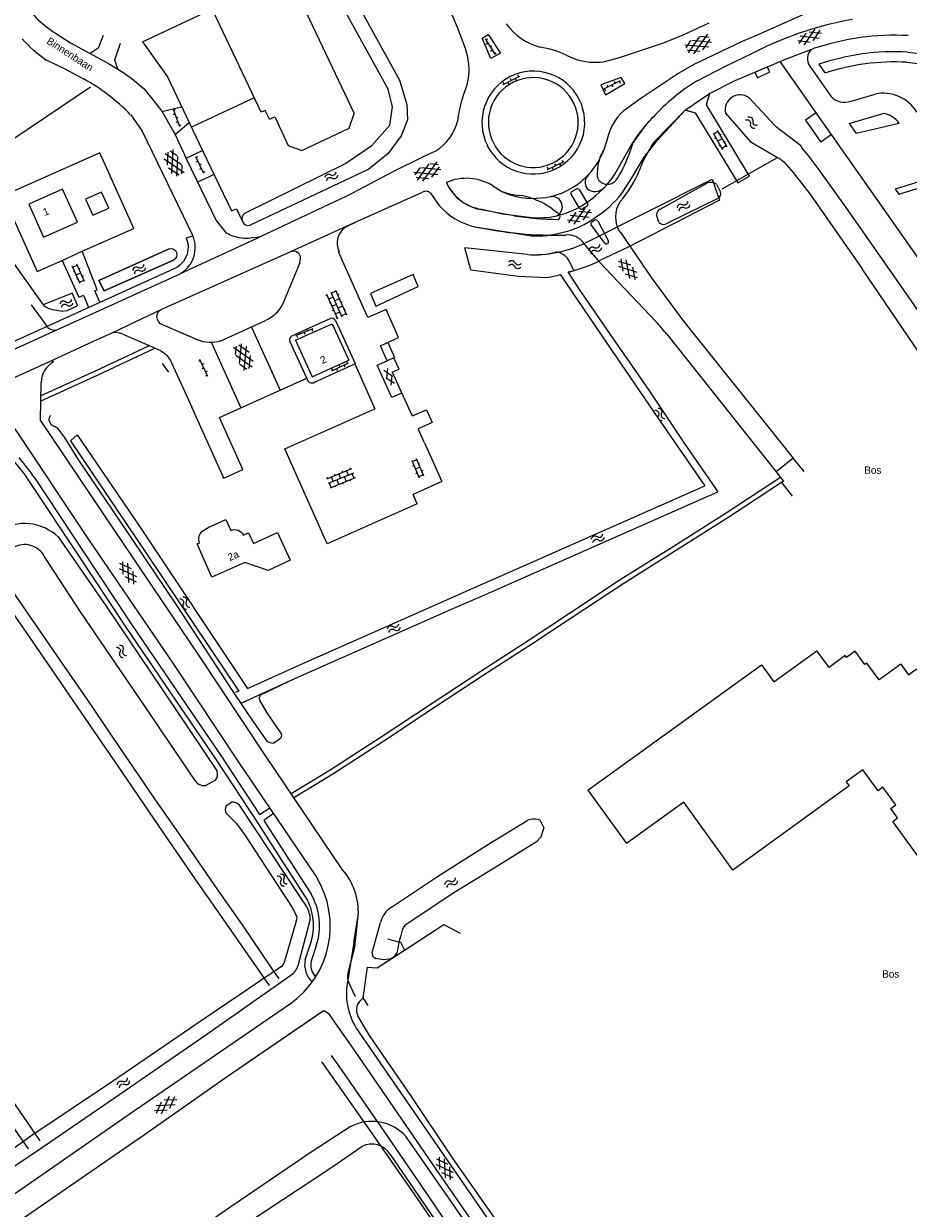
# Model space of a CAD drawing. Header units: metres. Extents: x 195864 to 198202, y 543264 to 544906.
# Tile 64 of 79: x 197481 to 197697, y 543706 to 543994. Entities that reach past the tile are written whole.
import ezdxf

# ---------------------------------------------------------------- set-up
doc = ezdxf.new("R2010")
doc.units = ezdxf.units.M
doc.header["$MEASUREMENT"] = 0
for name, color, linetype, lineweight in [('Level 11', 7, 'Continuous', 0), ('Level 12', 7, 'Continuous', 0), ('Level 19', 7, 'Continuous', 0), ('Level 26', 7, 'Continuous', 0), ('Level 28', 7, 'Continuous', 0), ('Level 29', 7, 'Continuous', 0), ('Level 32', 7, 'Continuous', 0), ('Level 33', 7, 'Continuous', 0), ('Level 34', 7, 'Continuous', 0), ('Level 41', 7, 'Continuous', 0), ('Level 43', 7, 'Continuous', 0), ('Level 55', 7, 'Continuous', 0)]:
    doc.layers.add(name, color=color, linetype=linetype, lineweight=lineweight)
doc.styles.add('Style-CHAR_FAST_FONT', font='CHAR_FAST_FONT.shx')

# ---------------------------------------------------------------- blocks, each defined once
blk = doc.blocks.new('GVTP4')
at = {"layer": 'Level 41', "color": 7, "linetype": 'Continuous', "lineweight": 0}
for p, q in [((0, 0.6), (1.8, 1.65)), ((0, -0.75), (4.2, 1.65)), ((0, 1.35), (5.1, -1.55)), ((0, 0), (2.7, -1.55)), ((1.1, -1.55), (6.2, 1.35)), ((2, 1.65), (6.2, -0.75)), ((3.5, -1.55), (6.2, 0)), ((4.4, 1.65), (6.2, 0.6))]:
    blk.add_line(p, q, dxfattribs=at)
blk = doc.blocks.new('OVTP6')
at = {"layer": 'Level 41', "color": 7, "linetype": 'Continuous', "lineweight": 0}
for p, q in [((0, 0), (4.5, 0)), ((0.25, 0), (0.25, 0.5)), ((1.25, 0), (1.25, -0.5)), ((2.25, 0), (2.25, 0.5)), ((4.25, 0), (4.25, 0.5)), ((3.25, 0), (3.25, -0.5))]:
    blk.add_line(p, q, dxfattribs=at)
blk = doc.blocks.new('OVTP4')
at = {"layer": 'Level 41', "color": 7, "linetype": 'Continuous', "lineweight": 0}
for p, q in [((0, 1.2), (6.6, 1.2)), ((0.3, 1.2), (0.3, 0)), ((1.3, 1.5), (1.3, 1.2)), ((1.3, 0), (1.3, -1.2)), ((2.3, 1.2), (2.3, 0)), ((3.3, 1.5), (3.3, 1.2)), ((4.3, 1.2), (4.3, 0)), ((5.3, 1.5), (5.3, 1.2)), ((5.3, 0), (5.3, -1.2)), ((6.3, 1.2), (6.3, 0)), ((0, 0), (6.6, 0)), ((0, -1.2), (6.6, -1.2)), ((0.3, -1.2), (0.3, -1.5)), ((2.3, -1.2), (2.3, -1.5)), ((3.3, 0), (3.3, -1.2)), ((4.3, -1.2), (4.3, -1.5)), ((6.3, -1.2), (6.3, -1.5))]:
    blk.add_line(p, q, dxfattribs=at)
blk = doc.blocks.new('WA_120')
at = {"layer": 'Level 43', "color": 7, "linetype": 'Continuous', "lineweight": 0, "extrusion": (0, 0, -1)}
for centre in [(-0.75, 0.05), (-0.75, -0.85)]:
    blk.add_arc(centre, 0.85, 28.0726, 151.9276, dxfattribs=at)
at = {"layer": 'Level 43', "color": 7, "linetype": 'Continuous', "lineweight": 0}
for centre in [(2.25, 0.85), (2.25, -0.05)]:
    blk.add_arc(centre, 0.85, 208.0724, 331.9274, dxfattribs=at)
blk = doc.blocks.new('OV2')
at = {"layer": 'Level 41', "color": 7, "linetype": 'Continuous', "lineweight": 0}
for p, q in [((0, 0.99), (0.3, 0.99)), ((0.3, -2.31), (0.3, 2.29)), ((0.3, 1.99), (1.5, 1.99)), ((1.5, -2.31), (1.5, 2.29)), ((1.8, 0.99), (1.5, 0.99)), ((0, -1.01), (0.3, -1.01)), ((0.3, -0.01), (1.5, -0.01)), ((0.3, -2.01), (1.5, -2.01)), ((1.8, -1.01), (1.5, -1.01))]:
    blk.add_line(p, q, dxfattribs=at)
blk = doc.blocks.new('WA')
at = {"layer": 'Level 43', "color": 7, "linetype": 'Continuous', "lineweight": 0, "extrusion": (0, 0, -1)}
for centre in [(-0.75, 0.05), (-0.75, -0.85)]:
    blk.add_arc(centre, 0.85, 28.0725, 151.9276, dxfattribs=at)
at = {"layer": 'Level 43', "color": 7, "linetype": 'Continuous', "lineweight": 0}
for centre in [(2.25, 0.85), (2.25, -0.05)]:
    blk.add_arc(centre, 0.85, 208.0724, 331.9275, dxfattribs=at)
blk = doc.blocks.new('WA_70')
at = {"layer": 'Level 43', "color": 7, "linetype": 'Continuous', "lineweight": 0, "extrusion": (0, 0, -1)}
for centre in [(-0.75, 0.05), (-0.75, -0.85)]:
    blk.add_arc(centre, 0.85, 28.0725, 151.9275, dxfattribs=at)
at = {"layer": 'Level 43', "color": 7, "linetype": 'Continuous', "lineweight": 0}
for centre in [(2.25, 0.85), (2.25, -0.05)]:
    blk.add_arc(centre, 0.85, 208.0725, 331.9275, dxfattribs=at)
blk = doc.blocks.new('GVTP6')
at = {"layer": 'Level 41', "color": 7, "linetype": 'Continuous', "lineweight": 0}
for p, q in [((0, -0.4), (2.6, 1.2)), ((0, 0.4), (2.6, -1.2)), ((1, -1.2), (5, 1.2)), ((1, 1.2), (5, -1.2)), ((3.4, 1.2), (6, -0.4)), ((3.4, -1.2), (6, 0.4))]:
    blk.add_line(p, q, dxfattribs=at)
blk = doc.blocks.new('GVTP6_1')
at = {"layer": 'Level 55', "color": 7, "linetype": 'Continuous', "lineweight": 0}
for p, q in [((0, -0.4), (2.6, 1.2)), ((0, 0.4), (2.6, -1.2)), ((1, -1.2), (5, 1.2)), ((1, 1.2), (5, -1.2)), ((3.4, 1.2), (6, -0.4)), ((3.4, -1.2), (6, 0.4))]:
    blk.add_line(p, q, dxfattribs=at)
blk = doc.blocks.new('WA_75')
at = {"layer": 'Level 43', "color": 7, "linetype": 'Continuous', "lineweight": 0, "extrusion": (0, 0, -1)}
for centre in [(-0.75, 0.05), (-0.75, -0.85)]:
    blk.add_arc(centre, 0.85, 28.0725, 151.9275, dxfattribs=at)
at = {"layer": 'Level 43', "color": 7, "linetype": 'Continuous', "lineweight": 0}
for centre in [(2.25, 0.85), (2.25, -0.05)]:
    blk.add_arc(centre, 0.85, 208.0725, 331.9275, dxfattribs=at)
blk = doc.blocks.new('WA_17')
at = {"layer": 'Level 43', "color": 7, "linetype": 'Continuous', "lineweight": 0, "extrusion": (0, 0, -1)}
for centre in [(-0.75, 0.05), (-0.75, -0.85)]:
    blk.add_arc(centre, 0.85, 28.0725, 151.9275, dxfattribs=at)
at = {"layer": 'Level 43', "color": 7, "linetype": 'Continuous', "lineweight": 0}
for centre in [(2.25, 0.85), (2.25, -0.05)]:
    blk.add_arc(centre, 0.85, 208.0725, 331.9275, dxfattribs=at)
blk = doc.blocks.new('WA_128')
at = {"layer": 'Level 43', "color": 7, "linetype": 'Continuous', "lineweight": 0, "extrusion": (0, 0, -1)}
for centre in [(-0.75, 0.05), (-0.75, -0.85)]:
    blk.add_arc(centre, 0.85, 28.0725, 151.9275, dxfattribs=at)
at = {"layer": 'Level 43', "color": 7, "linetype": 'Continuous', "lineweight": 0}
for centre in [(2.25, 0.85), (2.25, -0.05)]:
    blk.add_arc(centre, 0.85, 208.0724, 331.9275, dxfattribs=at)
blk = doc.blocks.new('WA_129')
at = {"layer": 'Level 43', "color": 7, "linetype": 'Continuous', "lineweight": 0, "extrusion": (0, 0, -1)}
for centre in [(-0.75, 0.05), (-0.75, -0.85)]:
    blk.add_arc(centre, 0.85, 28.0726, 151.9276, dxfattribs=at)
at = {"layer": 'Level 43', "color": 7, "linetype": 'Continuous', "lineweight": 0}
for centre in [(2.25, 0.85), (2.25, -0.05)]:
    blk.add_arc(centre, 0.85, 208.0724, 331.9274, dxfattribs=at)
blk = doc.blocks.new('GV2')
at = {"layer": 'Level 41', "color": 7, "linetype": 'Continuous', "lineweight": 0, "flags": 128}
for points in [[(1.2, -2), (0, 0), (1.2, 2)], [(0.2, -2), (1.4, 0), (0.2, 2)]]:
    blk.add_lwpolyline(points, dxfattribs=at)
blk = doc.blocks.new('WA_137')
at = {"layer": 'Level 43', "color": 7, "linetype": 'Continuous', "lineweight": 0, "extrusion": (0, 0, -1)}
for centre in [(-0.75, 0.05), (-0.75, -0.85)]:
    blk.add_arc(centre, 0.85, 28.0726, 151.9276, dxfattribs=at)
at = {"layer": 'Level 43', "color": 7, "linetype": 'Continuous', "lineweight": 0}
for centre in [(2.25, 0.85), (2.25, -0.05)]:
    blk.add_arc(centre, 0.85, 208.0724, 331.9274, dxfattribs=at)
blk = doc.blocks.new('WA_138')
at = {"layer": 'Level 55', "color": 7, "linetype": 'Continuous', "lineweight": 0, "extrusion": (0, 0, -1)}
for centre in [(-0.75, 0.05), (-0.75, -0.85)]:
    blk.add_arc(centre, 0.85, 28.0726, 151.9276, dxfattribs=at)
at = {"layer": 'Level 55', "color": 7, "linetype": 'Continuous', "lineweight": 0}
for centre in [(2.25, 0.85), (2.25, -0.05)]:
    blk.add_arc(centre, 0.85, 208.0724, 331.9274, dxfattribs=at)
blk = doc.blocks.new('GVTP6_2')
at = {"layer": 'Level 41', "color": 7, "linetype": 'Continuous', "lineweight": 0}
for p, q in [((0, -0.4), (2.6, 1.2)), ((0, 0.4), (2.6, -1.2)), ((1, -1.2), (5, 1.2)), ((1, 1.2), (5, -1.2)), ((3.4, 1.2), (6, -0.4)), ((3.4, -1.2), (6, 0.4))]:
    blk.add_line(p, q, dxfattribs=at)
blk = doc.blocks.new('WA_119')
at = {"layer": 'Level 43', "color": 7, "linetype": 'Continuous', "lineweight": 0, "extrusion": (0, 0, -1)}
for centre in [(-0.75, 0.05), (-0.75, -0.85)]:
    blk.add_arc(centre, 0.85, 28.0725, 151.9275, dxfattribs=at)
at = {"layer": 'Level 43', "color": 7, "linetype": 'Continuous', "lineweight": 0}
for centre in [(2.25, 0.85), (2.25, -0.05)]:
    blk.add_arc(centre, 0.85, 208.0725, 331.9275, dxfattribs=at)

msp = doc.modelspace()

# ---------------------------------------------------------------- linework, layer by layer
at = {"layer": 'Level 11', "color": 7, "linetype": 'Continuous', "lineweight": 13}
for p, q in [((197548.7, 544000), (197561.85, 543972.28)), ((197539.25, 543972.56), (197527.74, 543996.82)), ((197540.23, 543973.03), (197539.25, 543972.56)), ((197541.26, 543970.86), (197540.23, 543973.03)), ((197523.64, 543867.54), (197524.28, 543867.82)), ((197527.2, 543859.46), (197523.64, 543867.54)), ((197535.28, 543863.06), (197527.2, 543859.46)), ((197540.91, 543861.11), (197535.28, 543863.06)), ((197618.7, 543807.68), (197660.87, 543838.18)), ((197618.7, 543807.68), (197628.1, 543794.7))]:
    msp.add_line(p, q, dxfattribs=at)
at = {"layer": 'Level 11', "color": 7, "linetype": 'Continuous', "lineweight": 13, "flags": 128}
for points in [[(197541.26, 543970.86), (197542.52, 543971.46), (197545.83, 543964.48), (197549.16, 543963.26), (197560.63, 543968.72), (197561.85, 543972.28)], [(197494.56, 543945.86), (197490.95, 543953.88), (197482.73, 543950.18), (197486.34, 543942.16), (197494.56, 543945.86)], [(197547.62, 543917.1), (197556.5, 543921.12), (197560.52, 543912.28)], [(197547.62, 543917.1), (197551.65, 543908.24), (197560.52, 543912.28)], [(197524.85, 543870.66), (197526.51, 543871.63), (197530.63, 543873.52), (197531.86, 543870.84)], [(197534.92, 543869.68), (197536.14, 543870.24), (197537.33, 543867.66), (197543.23, 543870.35), (197546.31, 543863.58), (197540.91, 543861.11)], [(197660.87, 543838.18), (197663.86, 543834.04), (197674.31, 543841.59)], [(197683.69, 543841.47), (197681.6, 543839.91), (197681.24, 543840.39), (197677.34, 543837.5), (197674.31, 543841.59)], [(197694.75, 543838.3), (197689.47, 543834.49), (197686.53, 543838.56), (197686.04, 543838.21), (197683.69, 543841.47)], [(197694.75, 543838.3), (197696.61, 543835.73), (197698.56, 543837.14), (197707.88, 543824.25), (197705.93, 543822.84), (197707.48, 543820.7), (197707.49, 543820.71)], [(197736.99, 543730.4), (197711.25, 543765.93), (197714.36, 543768.18), (197711.54, 543772.07), (197712.57, 543772.81), (197692.83, 543800.06), (197693.99, 543800.91), (197692.34, 543803.19), (197693.54, 543804.07), (197690.43, 543808.36), (197689.23, 543807.48), (197685.54, 543812.57), (197681.52, 543809.66), (197682.22, 543808.69), (197653.92, 543788.18)], [(197653.92, 543788.18), (197641.97, 543804.72), (197628.1, 543794.7)]]:
    msp.add_lwpolyline(points, dxfattribs=at)
at = {"layer": 'Level 11', "color": 7, "linetype": 'Continuous', "lineweight": 13, "extrusion": (0, 0, -1)}
for centre, radius, start, end in [((-197532.8, 543868.7), 2.33, 66.2211, 155.2557), ((-197526.78, 543868.79), 2.68, 338.6974, 44.0698)]:
    msp.add_arc(centre, radius, start, end, dxfattribs=at)
at = {"layer": 'Level 12', "color": 7, "linetype": 'Continuous', "lineweight": 13, "flags": 128}
msp.add_lwpolyline([(197502.16, 543949.27), (197500.38, 543953.16), (197496.49, 543951.39), (197498.26, 543947.5), (197502.16, 543949.27)], dxfattribs=at)
at = {"layer": 'Level 19', "color": 7, "linetype": 'Continuous', "lineweight": 0}
for p, q in [((197696.38, 543987.22), (197705.77, 543986.15)), ((197674.83, 543984.26), (197676.33, 543982.12)), ((197696.25, 543984.72), (197705.33, 543983.69)), ((197636.25, 543948.98), (197647.76, 543955.42)), ((197649.98, 543955.1), (197650.96, 543953.1)), ((197650.4, 543951.64), (197637.56, 543945.34)), ((197635.96, 543945.79), (197635.34, 543947.61)), ((197590.2, 543934.22), (197588.79, 543939.56)), ((197604.01, 543937.93), (197588.79, 543939.56)), ((197615.37, 543934.01), (197613.98, 543936.69)), ((197515.18, 543911.46), (197516.68, 543909.31)), ((197487.62, 543897.57), (197488.06, 543896.7)), ((197646.26, 543878.42), (197650.31, 543880.21)), ((197586.09, 543851.92), (197591.33, 543854.18)), ((197586.53, 543854.93), (197589.77, 543856.36)), ((197591.33, 543854.18), (197595.05, 543855.82)), ((197542.11, 543819.11), (197543.69, 543820.13)), ((197528.11, 543810.1), (197525.81, 543808.82)), ((197532.09, 543804.76), (197530.74, 543803.8)), ((197548.21, 543765.04), (197551.17, 543776.04)), ((197547.77, 543775.81), (197544.82, 543765.7)), ((197566.23, 543768.13), (197568.27, 543775.45)), ((197573.21, 543772.28), (197572.73, 543770.69)), ((197563.19, 543756.34), (197563.96, 543757.09))]:
    msp.add_line(p, q, dxfattribs=at)
at = {"layer": 'Level 19', "color": 7, "linetype": 'Continuous', "lineweight": 0, "flags": 128}
for points in [[(197535.28, 543948), (197559.58, 543960.01), (197566.11, 543964.47), (197570.49, 543969.46), (197571.17, 543973.91), (197570.1, 543978.2), (197558.08, 544000)], [(197562.05, 544000), (197572.86, 543980.37), (197574.67, 543974.46), (197574.78, 543970.72)], [(197657.79, 543976.13), (197664.23, 543969.24), (197670.38, 543964.55)], [(197652.14, 543972.34), (197658.11, 543965.48), (197664.77, 543961.58)], [(197574.78, 543970.72), (197573.29, 543966.85), (197570.14, 543962.54), (197565.4, 543958.75), (197536.58, 543945.09)], [(197670.38, 543964.55), (197670.67, 543963.85), (197672.2, 543962.11), (197674.86, 543958.54), (197681.37, 543949.43), (197687.77, 543940.22), (197697.36, 543926.49), (197705.82, 543914.29), (197716.12, 543899.41), (197730.28, 543878.57), (197749.06, 543851.42), (197760.26, 543834.74), (197777.06, 543810.39), (197786.48, 543796.63), (197797.02, 543781.23), (197806.72, 543766.91), (197826.5, 543737.95), (197840.46, 543717.66), (197857.27, 543693), (197873.21, 543669.94), (197884.79, 543653.07), (197892.61, 543641.59)], [(197664.77, 543961.58), (197665.51, 543961.12), (197666.31, 543960.54), (197668.61, 543957.9), (197672.61, 543952.76), (197685.41, 543934.44)], [(197516.84, 543939.36), (197499.74, 543931.63), (197501.05, 543929.11), (197517.89, 543936.56)], [(197517.89, 543936.56), (197501.05, 543929.11), (197499.74, 543931.63), (197516.84, 543939.36)], [(197888.13, 543638.44), (197879.11, 543651.63), (197864.45, 543673.09), (197848.15, 543696.75), (197830.37, 543722.59), (197810.36, 543751.81), (197795.85, 543772.85), (197774.83, 543803.68), (197755.22, 543832.06), (197736.36, 543859.86), (197722.02, 543880.65), (197705, 543905.61), (197685.41, 543934.44)], [(197590.2, 543934.22), (197601.79, 543932.66), (197608.71, 543932.38)], [(197611.95, 543933.09), (197623.28, 543916.4), (197635.88, 543898), (197647.09, 543881.66)], [(197613.85, 543933.62), (197616.26, 543929.93), (197624.12, 543918.53), (197633.49, 543904.97), (197642.1, 543892.09), (197650.31, 543880.21)], [(197494.61, 543925.61), (197493.27, 543928.56), (197486.26, 543925.76), (197486.41, 543925.56), (197486.86, 543925.24), (197487.61, 543924.84), (197488.41, 543924.59), (197489.58, 543924.4), (197490.83, 543924.17), (197492.04, 543924.38), (197494.33, 543925.38), (197494.61, 543925.61)], [(197489.13, 543896.15), (197489.61, 543895.8), (197491.29, 543893.51), (197494.78, 543887.91), (197504.85, 543873.09), (197518.56, 543852.78), (197532.53, 543831.43), (197537.39, 543824.23), (197540.58, 543819.61)], [(197494.53, 543894.09), (197509.58, 543871.95), (197535.9, 543832.4)], [(197589.77, 543856.36), (197599.04, 543860.46), (197647.09, 543881.66)], [(197595.05, 543855.82), (197600.75, 543858.34), (197646.26, 543878.42)], [(197489.9, 543869.26), (197501.54, 543852.45), (197515.1, 543832.28), (197528.51, 543812.29)], [(197523.36, 543809.73), (197509.54, 543830.08), (197495.47, 543850.81), (197486.48, 543864.57)], [(197535.9, 543832.4), (197549.37, 543838.51), (197586.53, 543854.93)], [(197539.05, 543830.85), (197547.42, 543834.81), (197586.09, 543851.92)], [(197544.2, 543821.4), (197540.72, 543826.47), (197538.87, 543829.56)], [(197530.74, 543802.07), (197530.73, 543802.06), (197531.6, 543801.16), (197533.21, 543799.55), (197535.14, 543796.87), (197546.81, 543779.08), (197547.69, 543777.42)], [(197550.29, 543779.4), (197549.07, 543781.24), (197533.97, 543804.04)], [(197570.9, 543779.17), (197582.08, 543786.63), (197594.13, 543794.3), (197604.06, 543800.33)], [(197607.11, 543800.31), (197607.97, 543798.5), (197607.66, 543797.54), (197607.24, 543796.23), (197606.22, 543795.07), (197597.98, 543789.97), (197585.44, 543782.27), (197574.14, 543774.72)], [(197572.73, 543770.69), (197572.71, 543770.61), (197572.21, 543768.02)], [(197544.17, 543764.74), (197523.31, 543750.68), (197503.11, 543736.79), (197483.21, 543723.49), (197463.85, 543709.58)], [(197570.1, 543766.52), (197569.08, 543766.35), (197567.09, 543766.73)], [(197465.79, 543707.22), (197486.29, 543720.96), (197506.4, 543734.78), (197526.03, 543748.27), (197546.47, 543762.67)], [(197736.61, 543500), (197726.11, 543515), (197713.82, 543532.5), (197700.07, 543552.61), (197689.11, 543569.11), (197677.94, 543585.09), (197666.57, 543601.34), (197655.41, 543617.74), (197642.01, 543636.72), (197630.98, 543653.11), (197619.86, 543668.93), (197607.72, 543686.49), (197597.2, 543701.92), (197585.95, 543717.94), (197575.63, 543733.36), (197565.6, 543747.98), (197562.76, 543752.77)], [(197560.9, 543725.75), (197551.43, 543719.58), (197531.82, 543706.3), (197511.58, 543692.24), (197490.86, 543678.26)], [(197681.09, 543558.38), (197679.23, 543562.12), (197678.37, 543566.54), (197678.83, 543569.91), (197678.95, 543571.15), (197679.24, 543571.49), (197675.72, 543576.8), (197661.31, 543597.39), (197646.84, 543618.61), (197632.26, 543639.71), (197617.85, 543660.58), (197602.75, 543682.44), (197588.33, 543703.42), (197574.5, 543723.33)], [(197495.14, 543674.19), (197515.49, 543688.17), (197536.43, 543702.75), (197556.44, 543715.97), (197563.73, 543720.99)], [(197570.64, 543719.03), (197583.36, 543700.49), (197597.52, 543679.22), (197612.49, 543657.73), (197627.58, 543636.33), (197641.78, 543615.52), (197655.8, 543595.17), (197670.43, 543573.87)]]:
    msp.add_lwpolyline(points, dxfattribs=at)
at = {"layer": 'Level 19', "color": 7, "linetype": 'Continuous', "lineweight": 0}
for centre, radius, start, end in [((197693.34, 543929.6), 57.7, 86.9826, 108.706), ((197693.34, 543929.59), 55.21, 86.9803, 107.9447), ((197655.68, 543973.17), 3.64, 54.5211, 193.186), ((197648.49, 543952.63), 2.89, 58.94, 104.6844), ((197649.71, 543952.75), 1.3, 301.9852, 15.529), ((197636.89, 543947.57), 1.55, 114.5337, 178.2998), ((197536.14, 543946.64), 1.61, 122.3311, 285.6451), ((197637.11, 543946.81), 1.54, 221.7014, 286.8917), ((197605.44, 543960.84), 22.96, 266.4235, 284.1516), ((197610.29, 543934.21), 4.44, 33.9897, 80.1283), ((197599.54, 543984.58), 53, 279.9578, 283.5648), ((197619.33, 543915.1), 19.32, 101.8279, 106.4752), ((197488.87, 543897.81), 1.27, 128.1622, 191.0688), ((197489.41, 543898.02), 1.89, 224.494, 261.6533), ((197481.66, 543860.48), 12.04, 46.812, 121.7022), ((197481.68, 543861.92), 5.48, 28.8994, 119.5108), ((197539.99, 543830.06), 1.22, 140.1927, 204.2969), ((197542.11, 543821.72), 2.6, 234.1939, 270.1319), ((197543.15, 543821.09), 1.1, 299.4178, 16.2955), ((197526.49, 543811.52), 2.16, 318.8836, 20.7563), ((197525.33, 543811.27), 2.5, 218.0715, 281.0629), ((197531.99, 543802.93), 1.52, 145.2761, 214.79), ((197532.11, 543801.97), 2.78, 48.0972, 90.3564), ((197605.57, 543796.69), 3.94, 66.9044, 112.5335), ((197544.15, 543775.99), 7.02, 0.4049, 29.0217), ((197573.98, 543774.2), 5.84, 121.744, 167.6601), ((197546.41, 543776.55), 1.55, 331.3177, 33.9357), ((197577.88, 543771.89), 4.68, 142.8994, 175.2431), ((197567.46, 543767.92), 1.24, 170.5208, 252.763), ((197569.7, 543769.33), 2.83, 278.1416, 332.4808), ((197543.56, 543765.86), 1.27, 298.3551, 352.7344), ((197544.44, 543765.98), 3.88, 301.5549, 346.0233), ((197565.55, 543754.25), 3.16, 138.4874, 207.8548), ((197566.17, 543715.99), 11.1, 41.4324, 118.3965), ((197566.12, 543716.26), 5.3, 31.5578, 116.8102)]:
    msp.add_arc(centre, radius, start, end, dxfattribs=at)
at = {"layer": 'Level 19', "color": 7, "linetype": 'Continuous', "lineweight": 0, "extrusion": (0, 0, -1)}
msp.add_arc((-197517.26, 543937.93), 1.5, 73.7358, 245.3676, dxfattribs=at)
at = {"layer": 'Level 26', "color": 7, "linetype": 'Continuous', "lineweight": 0}
for p, q in [((197510.37, 543989.69), (197532.11, 544000)), ((197510.37, 543989.69), (197516.47, 543981.21)), ((197651.31, 543953.93), (197664.77, 543961.58)), ((197533.23, 543949.1), (197534.78, 543945.79)), ((197572.73, 543770.69), (197570.02, 543771.41))]:
    msp.add_line(p, q, dxfattribs=at)
at = {"layer": 'Level 26', "color": 7, "linetype": 'Continuous', "lineweight": 0, "flags": 128}
for points in [[(197516.47, 543981.21), (197524.99, 543963.3), (197532.01, 543948.56), (197533.23, 543949.1)], [(197495.72, 543938.74), (197508.28, 543944.31), (197500.02, 543962.66), (197476.53, 543952.25), (197484.8, 543933.86), (197490.82, 543936.53)], [(197577.43, 543930.17), (197576.19, 543933.12), (197565.78, 543928.44), (197567.1, 543925.39), (197577.43, 543930.17)], [(197565.29, 543755.28), (197564.04, 543757.14), (197565.05, 543764.61), (197567.46, 543764.43), (197574.09, 543768.74), (197583.65, 543775.02), (197587.59, 543772.89)], [(197574.12, 543768.82), (197573.18, 543770.57), (197572.73, 543770.69)]]:
    msp.add_lwpolyline(points, dxfattribs=at)
at = {"layer": 'Level 28', "color": 7, "linetype": 'Continuous', "lineweight": 0}
msp.add_line((197468.73, 543959.22), (197497.7, 543978.78), dxfattribs=at)
at = {"layer": 'Level 28', "color": 7, "linetype": 'Continuous', "lineweight": 0, "flags": 128}
msp.add_lwpolyline([(197464.43, 543956.37), (197474.36, 543942.23), (197482.54, 543930.8), (197486.26, 543925.76)], dxfattribs=at)
at = {"layer": 'Level 29', "color": 7, "linetype": 'Continuous', "lineweight": 0}
for p, q in [((197659.93, 543991.39), (197679.05, 544000)), ((197656.29, 543989.83), (197659.93, 543991.39)), ((197613.42, 543986.45), (197615.68, 543985.51)), ((197658.36, 543986.77), (197660.47, 543987.85)), ((197666.31, 543985.31), (197673.55, 543988.04)), ((197663.46, 543984.1), (197665.98, 543985.17)), ((197665.37, 543984.91), (197701.73, 543933.11)), ((197665.98, 543985.17), (197666.31, 543985.31)), ((197672.63, 543983.81), (197677.77, 543976.45)), ((197588.2, 543976.01), (197589.31, 543979.28)), ((197522.34, 543968.98), (197537.41, 543976.1)), ((197682.66, 543975.27), (197688.5, 543976.99)), ((197515.09, 543972.79), (197519.88, 543973.87)), ((197674.16, 543972.4), (197671.62, 543970.61)), ((197682.2, 543969.82), (197689.33, 543971.92)), ((197689.33, 543971.92), (197690.48, 543972.26)), ((197518.36, 543967.12), (197521.73, 543970.04)), ((197671.62, 543970.61), (197675.33, 543965.32)), ((197682.2, 543969.82), (197683.92, 543967.36)), ((197694.36, 543969.8), (197683.92, 543967.36)), ((197677.87, 543967.1), (197675.33, 543965.32)), ((197521, 543961.36), (197524.99, 543963.3)), ((197523.68, 543955.52), (197527.91, 543957.48)), ((197595.54, 543954.65), (197597.77, 543953.3)), ((197562.64, 543946.07), (197578.46, 543953.1)), ((197580.37, 543952.92), (197582.51, 543949.92)), ((197616.66, 543949.21), (197614.59, 543952.63)), ((197614.75, 543953.28), (197615.9, 543953.95)), ((197616.52, 543953.76), (197618.61, 543950.36)), ((197600.75, 543947.4), (197591.82, 543949.03)), ((197618.47, 543949.74), (197617.51, 543949.16)), ((197546.44, 543938.71), (197562.64, 543946.07)), ((197559.8, 543944.69), (197562.64, 543946.07)), ((197619.58, 543945.85), (197620.38, 543946.36)), ((197621.09, 543946.14), (197623.67, 543941.24)), ((197622.77, 543940.7), (197619.45, 543945.2)), ((197520.98, 543942.03), (197522.61, 543942.5)), ((197490.82, 543936.53), (197495.72, 543938.74)), ((197452.06, 543904.54), (197518.81, 543934.87)), ((197483.33, 543925.68), (197486.85, 543920.83)), ((197503.18, 543919), (197515.25, 543924.78)), ((197515.38, 543920.84), (197523.8, 543917.17)), ((197529.39, 543916.94), (197540.28, 543921.87)), ((197536.88, 543920.28), (197543.84, 543904.97)), ((197546.72, 543918.21), (197555.98, 543922.41)), ((197505.57, 543918.62), (197511.43, 543916.04)), ((197637.84, 543918.55), (197664.42, 543885.12)), ((197511.43, 543916.04), (197514.72, 543914.59)), ((197527.14, 543916.49), (197534.32, 543900.67)), ((197550.37, 543907.91), (197546.22, 543916.89)), ((197570.04, 543916.58), (197571.65, 543912.94)), ((197463.82, 543901.04), (197488.46, 543912.28)), ((197488.7, 543911.86), (197488.46, 543912.28)), ((197517.46, 543911.59), (197522.38, 543900.85)), ((197552.21, 543906.91), (197562.01, 543911.38)), ((197571.12, 543909.31), (197572.76, 543910.04)), ((197578.97, 543892.13), (197577.43, 543895.59)), ((197578.97, 543892.13), (197583.17, 543882.72)), ((197668.6, 543888.44), (197664.42, 543885.12)), ((197671.29, 543885.19), (197668.6, 543888.44)), ((197583.17, 543882.72), (197576.18, 543879.6)), ((197664.42, 543885.12), (197665.52, 543883.71)), ((197665.52, 543883.71), (197666.23, 543882.8)), ((197577.19, 543877.31), (197576.18, 543879.6)), ((197561.74, 543770.58), (197562.85, 543777.14)), ((197549.93, 543766.42), (197551.23, 543770.26)), ((197561.74, 543770.58), (197560.32, 543761.43)), ((197552.63, 543769.78), (197551.36, 543766.03))]:
    msp.add_line(p, q, dxfattribs=at)
at = {"layer": 'Level 29', "color": 7, "linetype": 'Continuous', "lineweight": 0, "flags": 128}
for points in [[(197584.03, 544000), (197586.91, 543993.3), (197588.8, 543988.12), (197589.48, 543985.72)], [(197622.49, 543984.86), (197626.33, 543985.87), (197637.27, 543989.57), (197641.86, 543991.41), (197648.15, 543994.35)], [(197489.26, 543991.8), (197492.88, 543989.42), (197502.14, 543984.4), (197505.59, 543982.31), (197507.89, 543980.66), (197510.78, 543978.27), (197515.08, 543972.83), (197518.3, 543967.16), (197520.99, 543961.35), (197528.28, 543946.25), (197530.52, 543943.39)], [(197500.82, 543991.26), (197499.63, 543988.17), (197497.62, 543986.85)], [(197504.39, 543983.04), (197503.68, 543985.34), (197505.06, 543989.37)], [(197597.41, 543986.96), (197595.05, 543985.63), (197592.97, 543990.57), (197594.41, 543991.45), (197597.41, 543986.96)], [(197627.51, 543973.11), (197631.55, 543975.99), (197640.28, 543981.81), (197644.55, 543984.28), (197656.29, 543989.83)], [(197645.12, 543980.12), (197652.34, 543983.89), (197658.36, 543986.77)], [(197486.97, 543985.28), (197491.48, 543983.12), (197496.05, 543980.66)], [(197634.82, 543965.36), (197642.42, 543973.16), (197648.28, 543977.16), (197654.5, 543980.29), (197663.46, 543984.1)], [(197659.28, 543982.32), (197659.95, 543980.95), (197662.89, 543982.37), (197662.29, 543983.6)], [(197627.64, 543979.55), (197626.77, 543981.06), (197621.81, 543979.26), (197623, 543976.8), (197627.64, 543979.55)], [(197642.42, 543973.16), (197644.76, 543972.46), (197655.11, 543955.42), (197658, 543957.04), (197647.5, 543974.38), (197648.3, 543977.17)], [(197507.5, 543971.92), (197510.3, 543968), (197522.61, 543942.5)], [(197631.48, 543967.73), (197629.6, 543965.15), (197628.52, 543961.95)], [(197559.84, 543952.05), (197571.51, 543958.26), (197578.38, 543961.62), (197581.7, 543963.16)], [(197703.39, 543956.96), (197693.39, 543953.85), (197694.26, 543952.62), (197704.25, 543955.73), (197703.39, 543956.96)], [(197559.84, 543952.05), (197539.17, 543942.35), (197538.18, 543941.88), (197519.54, 543933.3)], [(197626.49, 543943.44), (197634.3, 543932.04), (197641.94, 543921.74), (197668.6, 543888.44)], [(197533.84, 543942.11), (197534.98, 543941.97), (197536.12, 543941.92), (197537.11, 543942.07), (197538.15, 543942.2), (197539.17, 543942.35)], [(197617.65, 543940.72), (197619.57, 543938.4), (197620.5, 543937.21), (197621.54, 543936.11), (197635.25, 543921.6)], [(197500.03, 543926.33), (197498.82, 543929.16), (197499.35, 543929.39), (197495.72, 543938.74)], [(197515.25, 543924.78), (197527.94, 543930.46), (197546.44, 543938.71)], [(197572.76, 543910.04), (197571.48, 543912.83), (197569.86, 543912.11), (197568.24, 543915.77), (197572.65, 543917.74), (197569.6, 543924.62), (197565.17, 543922.63), (197558.04, 543938.6), (197558.23, 543938.67)], [(197490.82, 543936.53), (197494.86, 543927.55), (197496.04, 543928.07), (197497.25, 543925.07)], [(197544.67, 543926.27), (197548.74, 543936.03), (197548.53, 543936.12)], [(197440.11, 543897.15), (197489.52, 543919.61), (197519.54, 543933.3)], [(197557.33, 543921.92), (197562.09, 543911.43), (197562.01, 543911.38), (197566.89, 543900.42)], [(197488.46, 543912.28), (197498.5, 543916.86), (197503.18, 543919)], [(197513.43, 543915.15), (197499.34, 543908.55), (197485.66, 543902.31)], [(197512.03, 543915.77), (197498.85, 543909.6), (197485.67, 543903.58)], [(197573.36, 543904.27), (197571, 543903.2), (197567.45, 543911.05), (197569.85, 543912.11)], [(197571.12, 543909.31), (197575.85, 543898.84), (197576.02, 543898.69), (197579.45, 543900.19), (197580.83, 543897.11), (197577.43, 543895.59)], [(197559, 543788.31), (197540.17, 543816.19), (197524.25, 543840.28), (197503.58, 543870.9), (197485.61, 543897.69), (197485.71, 543906.84)], [(197530.15, 543883.55), (197534.79, 543885.67), (197529.1, 543898.3), (197534.31, 543900.69), (197550.37, 543907.91)], [(197529.91, 543883.6), (197530.15, 543883.55), (197522.38, 543900.85)], [(197577.19, 543877.31), (197555.26, 543867.55), (197544.97, 543890.66), (197566.89, 543900.42)], [(197552.6, 543786.71), (197533.62, 543814.74), (197517.98, 543838.33), (197497.33, 543868.65), (197479.87, 543894.8), (197476.23, 543899.83)], [(197550.02, 543781.73), (197543.55, 543791.74), (197538.69, 543799.4), (197528.17, 543815.24), (197517.3, 543831.32), (197506.42, 543847.31), (197494.79, 543864.79), (197482.94, 543882.71)], [(197484.18, 543883.52), (197496.03, 543865.61), (197507.65, 543848.14), (197518.52, 543832.15), (197529.4, 543816.07), (197538.86, 543801.77), (197541.33, 543803.35)], [(197665.52, 543883.71), (197652.29, 543875.02), (197639.38, 543866.86), (197626.77, 543858.95), (197614.17, 543850.66), (197604.4, 543844.14), (197592.85, 543836.67), (197580.78, 543828.71), (197568.4, 543820.52), (197556.02, 543812.54), (197546.55, 543806.73)], [(197666.23, 543882.8), (197652.93, 543874.04), (197640, 543865.87), (197627.4, 543857.97), (197614.82, 543849.69), (197605.04, 543843.16), (197593.49, 543835.7), (197581.42, 543827.73), (197569.04, 543819.55), (197556.64, 543811.55), (197547.21, 543805.77)], [(197666.23, 543882.8), (197665.84, 543882.42), (197668.37, 543879.17)], [(197542.23, 543802.01), (197539.87, 543800.24), (197544.8, 543792.54), (197551.28, 543782.51)], [(197470.38, 543703.37), (197507.11, 543728.87), (197546.09, 543755.56)], [(197471.63, 543696.93), (197510.86, 543723.88), (197530.72, 543737.83), (197554.33, 543753.95)], [(197554.33, 543753.95), (197554.6, 543753.97), (197555.53, 543753.42), (197562.01, 543744.13), (197580.85, 543716.74), (197602.61, 543685.25), (197626.3, 543650.95), (197645.17, 543623.56), (197672.95, 543583.47), (197694.8, 543551.81), (197719.29, 543516.49), (197730.68, 543500)], [(197562.36, 543749.75), (197564.86, 543746.09), (197583.7, 543718.71), (197605.45, 543687.22), (197629.15, 543652.91), (197647.93, 543625.62), (197675.78, 543585.42), (197697.63, 543553.77), (197722.12, 543518.45), (197734.86, 543500)]]:
    msp.add_lwpolyline(points, dxfattribs=at)
at = {"layer": 'Level 29', "color": 7, "linetype": 'Continuous', "lineweight": 0}
for centre, radius, start, end in [((197504.88, 544016.26), 29.03, 216.2964, 237.4332), ((197610.92, 544002.7), 14.83, 215.3688, 254.9741), ((197507.81, 544014.75), 36.1, 222.3354, 234.7356), ((197693.34, 543929.59), 61.71, 86.9816, 108.703), ((197604.88, 543969.67), 18.82, 63.0281, 83.3253), ((197675.22, 543985.61), 3.15, 134.9674, 214.8233), ((197577.29, 543982.82), 12.53, 343.5902, 13.3856), ((197620.46, 543999.55), 14.83, 251.214, 277.8815), ((197473.84, 543939.7), 46.59, 43.7525, 61.5372), ((197605.51, 543970.03), 12.59, 116.8715, 206.3649), ((197605.41, 543970.09), 12.49, 26.5855, 116.5856), ((197605.4, 543970.07), 10.93, 25.6949, 116.2683), ((197605.33, 543970.12), 10.86, 116.0849, 207.4649), ((197668.97, 543940.54), 46.21, 121.0739, 138.02), ((197608.59, 543968.73), 21.65, 160.3395, 175.0076), ((197605.41, 543970.06), 10.91, 294.9753, 25.7766), ((197605.46, 543970.06), 12.46, 294.703, 26.8314), ((197681.08, 543979.46), 4.48, 222.2861, 290.5807), ((197690.49, 543967.57), 9.63, 31.6519, 101.9238), ((197637.53, 543962.41), 14.66, 133.1266, 170.3465), ((197689.85, 543966.96), 5.33, 32.2148, 83.2882), ((197575.1, 543973.5), 12.27, 302.5586, 346.3806), ((197648.29, 543956.73), 20.09, 132.8909, 146.7887), ((197605.38, 543970.03), 12.48, 206.6274, 295.1713), ((197605.41, 543970.02), 10.89, 206.8378, 295.1454), ((197609.16, 543969.17), 14.57, 328.8425, 342.8258), ((197658.59, 543948.58), 29.1, 144.7964, 160.4937), ((197632.89, 543957.72), 11.92, 160.8173, 181.4785), ((197607.5, 543969), 22.18, 323.9717, 341.4783), ((197607.47, 543967.89), 25.56, 318.1586, 337.9619), ((197589.14, 543944.45), 12.05, 57.8865, 114.1363), ((197595.07, 543960.5), 11.92, 205.1294, 254.2077), ((197623.04, 543957.23), 2.08, 175.002, 259.0749), ((197623.47, 543957.65), 2.6, 251.6739, 319.2021), ((197579.31, 543951.85), 1.51, 45.1068, 124.1258), ((197602.94, 543966.29), 13.98, 248.3154, 266.7629), ((197599.12, 543934.07), 18.52, 46.582, 80.5814), ((197615.02, 543952.87), 0.489, 123.7246, 209.4983), ((197616.11, 543953.53), 0.467, 28.9586, 117.5082), ((197594.51, 543960.13), 15.75, 220.392, 257.9902), ((197617.11, 543949.55), 0.563, 217.8241, 315.8387), ((197618.2, 543950.13), 0.471, 305.0644, 29.7996), ((197632.01, 543947.12), 6.64, 145.9289, 213.6994), ((197612.16, 544019.69), 73.19, 261.0336, 269.4471), ((197611.24, 543947.17), 0.694, 287.572, 30.2391), ((197620.58, 543945.73), 0.653, 38.7336, 107.868), ((197535.84, 543952.24), 10.32, 238.9895, 258.843), ((197562.37, 543940.8), 4.66, 123.4495, 207.222), ((197610.79, 544036.22), 93.56, 257.9307, 271.4797), ((197619.97, 543945.44), 0.565, 133.3389, 204.8245), ((197515.91, 543939.63), 7.29, 299.8647, 23.1458), ((197613.81, 543938.04), 4.69, 34.8927, 97.3666), ((197623.17, 543941.06), 0.534, 221.6421, 19.8922), ((197488.95, 543921.97), 2.39, 208.5414, 284.7556), ((197556.26, 543921.07), 1.37, 38.3166, 102.0498), ((197617.84, 543904.15), 24.64, 35.7518, 45.0591), ((197547.22, 543917.27), 1.07, 117.9143, 200.4888), ((197491.75, 543906.64), 6.04, 120.3534, 178.1296), ((197551.56, 543907.9), 1.19, 179.5388, 303.1179), ((197450.34, 543861.73), 40.25, 32.7816, 41.772), ((197450.65, 543861.96), 38.38, 32.7194, 41.7906), ((197547.16, 543777.98), 15.71, 356.9188, 41.0983), ((197532.92, 543774.56), 23.12, 304.7212, 31.7043), ((197538.26, 543774.69), 13.71, 341.1289, 30.9198), ((197538.26, 543774.69), 15.19, 341.1416, 31.0132), ((197555.62, 543765.22), 5.82, 168.0588, 226.7787), ((197555.62, 543765.21), 4.34, 169.1241, 223.6305), ((197563.61, 543762.26), 3.38, 163.1953, 204.3752), ((197575.76, 543758.11), 15.79, 167.8477, 211.9398)]:
    msp.add_arc(centre, radius, start, end, dxfattribs=at)
at = {"layer": 'Level 29', "color": 7, "linetype": 'Continuous', "lineweight": 0, "extrusion": (0, 0, -1)}
for centre, radius, start, end in [((-197698.49, 543910.12), 86.53, 63.9336, 79.684), ((-197515.76, 543939.7), 5.72, 155.9921, 237.7158), ((-197547.09, 543937.2), 1.64, 66.6914, 167.5915), ((-197546.75, 543937.05), 2.01, 165.6212, 207.5518), ((-197536.38, 543930.15), 9.15, 205.0869, 244.7566), ((-197515.97, 543922.83), 2.08, 286.633, 69.7673), ((-197503.81, 543915.16), 3.89, 80.779, 116.9265), ((-197526.9, 543924.49), 7.94, 251.7197, 292.9891), ((-197511.57, 543908.94), 6.47, 119.1239, 131.6203), ((-197511.58, 543908.97), 6.44, 131.7567, 156.036)]:
    msp.add_arc(centre, radius, start, end, dxfattribs=at)
at = {"layer": 'Level 55', "color": 7, "linetype": 'Continuous', "lineweight": 0}
for p, q in [((197625.23, 543957.54), (197629.6, 543965.22)), ((197609.53, 543952.07), (197609.73, 543952.07)), ((197492.83, 543892.66), (197494.53, 543894.09)), ((197562.2, 543757.42), (197560.53, 543760.87))]:
    msp.add_line(p, q, dxfattribs=at)
at = {"layer": 'Level 55', "color": 7, "linetype": 'Continuous', "lineweight": 0, "flags": 128}
for points in [[(197626.97, 543952.84), (197629.36, 543956.65), (197632.35, 543961.62), (197635.58, 543965.76), (197642.42, 543973.16), (197648.28, 543977.16), (197654.5, 543980.29), (197663.46, 543984.1)], [(197642.42, 543973.07), (197644.76, 543972.46), (197655.11, 543955.42), (197658, 543957.04), (197647.5, 543974.38), (197648.3, 543977.17)], [(197617.42, 543940.48), (197648.87, 543956.3), (197650.69, 543951.17), (197628.5, 543939.78), (197621.61, 543936.49)], [(197607.31, 543951.73), (197608.43, 543951.87), (197609.53, 543952.07)], [(197592.79, 543948.98), (197597.99, 543947.84), (197604.43, 543947.01)], [(197611.1, 543947.36), (197611.13, 543947.37), (197611.15, 543947.39)], [(197591.23, 543944.72), (197603.53, 543942.75), (197604.85, 543942.54)], [(197492.83, 543892.66), (197511.56, 543864.86), (197533.78, 543831.76), (197533.01, 543831.41)], [(197466.14, 543869.03), (197484.42, 543842.57), (197505.46, 543811.99), (197515.68, 543796.97), (197523.12, 543786.11), (197530.77, 543775.08), (197541.2, 543760.13)], [(197543.59, 543761.75), (197541.78, 543764.43), (197534.68, 543774.86), (197528, 543784.5), (197521.24, 543794.28), (197513.41, 543805.56), (197504.72, 543818.32), (197496.76, 543830.07), (197491.96, 543836.91), (197483.58, 543849.19), (197475.49, 543860.8)], [(197485.49, 543722.34), (197480.52, 543729.61), (197474.45, 543738.4), (197463.53, 543754.22), (197458.15, 543762.11), (197445.4, 543780.71), (197434.15, 543796.88), (197422.09, 543814.4), (197407.86, 543835.34), (197397.49, 543850.34), (197394.52, 543854.66), (197394.05, 543855.26), (197393.52, 543855.61), (197392.77, 543855.75), (197392.14, 543855.8), (197390.89, 543855.52), (197389.55, 543854.95)], [(197482.64, 543720.4), (197477.76, 543727.36), (197471.9, 543735.92), (197466.81, 543743.28), (197458.65, 543754.96), (197450.64, 543766.52), (197436.95, 543786.34), (197425.6, 543802.51), (197414.03, 543819.51), (197403.61, 543834.73), (197397.1, 543843.99), (197391.96, 543851.63), (197391.55, 543852.08), (197391.2, 543852.25), (197390.68, 543852.32)], [(197534.5, 543828.87), (197547.42, 543834.81), (197586.09, 543851.92)], [(197560.37, 543763.24), (197561.97, 543769.49), (197562.85, 543777.14)], [(197471.63, 543696.93), (197510.86, 543723.88), (197530.72, 543737.83), (197554.4, 543754.05)], [(197472.53, 543704.84), (197507.11, 543728.87), (197546.09, 543755.56)], [(197553.94, 543741.53), (197553.95, 543741.51), (197564.9, 543725.89), (197577.86, 543707.24), (197589.2, 543690.57)], [(197587.58, 543697.74), (197578.12, 543711.59), (197568.98, 543724.97), (197558.18, 543740.52), (197556.36, 543743.15)]]:
    msp.add_lwpolyline(points, dxfattribs=at)
at = {"layer": 'Level 55', "color": 7, "linetype": 'Continuous', "lineweight": 0}
for centre, radius, start, end in [((197657.7, 543947.71), 33.11, 134.1999, 148.0779), ((197605.2, 543970.12), 18.63, 309.0064, 343.6421), ((197605.75, 543969.96), 23.1, 303.9782, 327.4853), ((197594.44, 543960.01), 11.15, 204.1752, 261.4848), ((197605.72, 543969.45), 17.79, 282.3829, 309.0812), ((197620.58, 543955.45), 2.58, 133.8709, 212.01), ((197605.35, 543969.58), 17.96, 245.0392, 276.2699), ((197609.98, 543949.59), 2.49, 298.1785, 95.6395), ((197620.43, 543956.31), 3.03, 227.6102, 319.5096), ((197605.4, 543970.18), 27.68, 303.1869, 321.2004), ((197606.35, 543967.92), 21.08, 283.1596, 305.7122), ((197606.62, 543968.83), 21.93, 264.2087, 281.7809), ((197607.99, 543963.84), 20.99, 282.8345, 306.7618), ((197606.34, 543965.63), 23.14, 266.3147, 285.8333), ((197605.32, 543967.56), 29.66, 267.4611, 294.0722), ((197602.74, 543975.64), 43.46, 284.8091, 295.7289)]:
    msp.add_arc(centre, radius, start, end, dxfattribs=at)

# ---------------------------------------------------------------- block references
at = {"layer": 'Level 41', "color": 7, "linetype": 'Continuous', "lineweight": 0}
for name, p, xscale, yscale, zscale, rotation in [('GVTP6', (197669.86, 543989.64), 0.9999984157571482, 0.9999984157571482, 0.9999984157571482, 24.56557674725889), ('OVTP6', (197593.72, 543990.39), 0.9999989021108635, 0.9999989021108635, 0.9999989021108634, 302.1795112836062), ('GVTP4', (197642.79, 543987.73), 0.999998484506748, 0.999998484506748, 0.999998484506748, 24.6853223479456), ('OVTP6', (197598.07, 543979.31), 1.000000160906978, 1.000000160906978, 1.000000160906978, 26.69331886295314), ('OVTP6', (197626.5, 543980.21), 0.9999990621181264, 0.9999990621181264, 0.9999990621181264, 207.3108147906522), ('OVTP6', (197517.81, 543973.3), 0.99999942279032, 0.99999942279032, 0.9999994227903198, 290.7419407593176), ('OV2', (197651.57, 543966.26), 0.9999975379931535, 0.9999975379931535, 0.9999975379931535, 210.160104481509), ('GVTP4', (197516.54, 543962.89), 1.000002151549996, 1.000002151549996, 1.000002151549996, 296.5183976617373), ('OVTP6', (197523.27, 543961.79), 1.000000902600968, 1.000000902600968, 1.000000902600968, 295.8776402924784), ('GVTP4', (197576.94, 543956.77), 0.9999990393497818, 0.9999990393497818, 0.9999990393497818, 24.00122759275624), ('OVTP6', (197608.83, 543958.64), 1.000000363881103, 1.000000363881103, 1.000000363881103, 25.27188513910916), ('OV2', (197493.97, 543932.93), 1.000000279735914, 1.000000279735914, 1.000000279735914, 24.07539978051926), ('OVTP4', (197556.18, 543928.81), 1.000000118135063, 1.000000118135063, 1.000000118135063, 293.8698414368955), ('OVTP6', (197551.77, 543919.88), 0.9999985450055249, 0.9999985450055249, 0.9999985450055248, 202.747603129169), ('GVTP4', (197536.32, 543910.27), 0.9999995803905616, 0.9999995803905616, 0.9999995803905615, 114.2499955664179), ('OVTP6', (197526.26, 543908.32), 0.999997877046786, 0.999997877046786, 0.999997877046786, 115.0670697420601), ('OVTP6', (197556.39, 543909.69), 0.9999999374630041, 0.9999999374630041, 0.9999999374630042, 25.09941901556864), ('GV2', (197571, 543908.52), 1.000002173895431, 1.000002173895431, 1.000002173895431, 205.6210803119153), ('OV2', (197578.12, 543886.31), 0.9999975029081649, 0.9999975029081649, 0.9999975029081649, 203.0314465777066), ('OVTP4', (197561.66, 543884.75), 1.000001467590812, 1.000001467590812, 1.000001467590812, 202.3451170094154)]:
    msp.add_blockref(name, p, dxfattribs=dict(at, xscale=xscale, yscale=yscale, zscale=zscale, rotation=rotation))
for p, rotation in [((197626.38, 543936.64), 311.4726981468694), ((197508.58, 543858.03), 123.8616873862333), ((197513.52, 543729.38), 34.38930450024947), ((197582.18, 543718.17), 303.64556842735)]:
    msp.add_blockref('GVTP6_2', p, dxfattribs=dict(at, rotation=rotation))
at = {"layer": 'Level 43', "color": 7, "linetype": 'Continuous', "lineweight": 0}
for name, p, xscale, yscale, zscale, rotation in [('WA_75', (197657.32, 543971.04), 0.9999997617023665, 0.9999997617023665, 0.9999997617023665, 320.3932454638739), ('WA_120', (197554.98, 543956.29), 1.000001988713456, 1.000001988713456, 1.000001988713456, 26.8286265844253), ('WA_137', (197510.85, 543935.1), 1.000000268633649, 1.000000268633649, 1.000000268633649, 208.3926070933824), ('WA', (197493.23, 543926.57), 0.9999991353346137, 0.9999991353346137, 0.9999991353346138, 201.6112080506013), ('WA_70', (197635.36, 543900.34), 0.999999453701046, 0.999999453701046, 0.999999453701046, 303.406208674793), ('WA_129', (197619.73, 543868.3), 0.999998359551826, 0.999998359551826, 0.999998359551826, 24.67827849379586), ('WA_128', (197519.8, 543854.44), 0.9999986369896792, 0.9999986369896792, 0.9999986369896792, 303.9483968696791), ('WA_17', (197570.14, 543846.46), 0.9999981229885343, 0.9999981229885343, 0.9999981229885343, 24.54563764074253)]:
    msp.add_blockref(name, p, dxfattribs=dict(at, xscale=xscale, yscale=yscale, zscale=zscale, rotation=rotation))
for p, rotation in [((197643.17, 543950.45), 210.9558959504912), ((197602.43, 543935.33), 174.0077873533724), ((197504.41, 543842.69), 303.6296792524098), ((197543.53, 543787.09), 303.6392198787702), ((197584.21, 543784.37), 32.37100036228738), ((197504.55, 543735.59), 35.82010447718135)]:
    msp.add_blockref('WA_119', p, dxfattribs=dict(at, rotation=rotation))
at = {"layer": 'Level 55', "color": 7, "linetype": 'Continuous', "lineweight": 0}
for name, p, xscale, yscale, zscale, rotation in [('GVTP6_1', (197613.92, 543946.05), 0.9999994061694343, 0.9999994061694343, 0.9999994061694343, 24.2739976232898), ('WA_138', (197621.72, 543940.01), 0.9999982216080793, 0.9999982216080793, 0.9999982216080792, 210.9510819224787)]:
    msp.add_blockref(name, p, dxfattribs=dict(at, xscale=xscale, yscale=yscale, zscale=zscale, rotation=rotation))

# ---------------------------------------------------------------- texts
at = {"layer": 'Level 32', "color": 7, "linetype": 'Continuous', "lineweight": 13, "style": 'Style-CHAR_FAST_FONT'}
for s, rotation, p in [('1', 22.6419, (197486.64, 543947.33)), ('2', 24.4629, (197554.1, 543911.28)), ('2a', 24.0265, (197531.59, 543863.33))]:
    msp.add_text(s, height=1.8, rotation=rotation, dxfattribs=at).set_placement(p)
at = {"layer": 'Level 33', "color": 7, "linetype": 'Continuous', "lineweight": 13, "style": 'Style-CHAR_FAST_FONT'}
for p in [(197685.89, 543884.61), (197690.25, 543762.05)]:
    msp.add_text('Bos', height=1.8, rotation=0, dxfattribs=at).set_placement(p)
at = {"layer": 'Level 34', "color": 7, "linetype": 'Continuous', "lineweight": 13, "style": 'Style-CHAR_FAST_FONT'}
msp.add_text('Binnenbaan', height=1.8, rotation=327.1202, dxfattribs=at).set_placement((197486.9, 543989.42))

doc.saveas('drawing.dxf')
